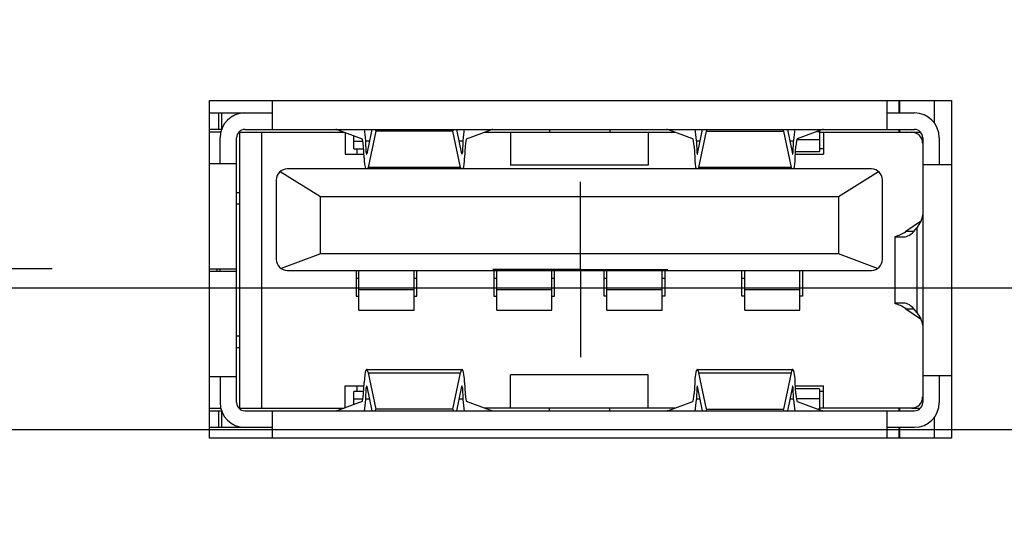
# Model space of a CAD drawing. Header units: inches. Extents: x 0 to 34, y 0 to 22.
# Tile 12 of 44: x 7.517 to 8.923, y 10.216 to 10.943. Entities that reach past the tile are written whole.
import ezdxf

# ---------------------------------------------------------------- set-up
doc = ezdxf.new("R2010")
doc.units = ezdxf.units.IN
doc.header["$LTSCALE"] = 1.87
doc.header["$MEASUREMENT"] = 0
doc.linetypes.add('CENTER', pattern=[0.6, 0.375, -0.075, 0.075, -0.075])
doc.layers.get('0').update_dxf_attribs({"linetype": 'CONTINUOUS'})
for name, color, linetype in [('02___PRT_ALL_AXES', 7, 'CONTINUOUS'), ('COSMETIC', 7, 'CONTINUOUS'), ('DEFAULT_1', 7, 'CENTER'), ('DIMENSIONS', 7, 'CONTINUOUS')]:
    doc.layers.add(name, color=color, linetype=linetype)
doc.styles.get("Standard").update_dxf_attribs({"font": 'txt', "width": 0.8})
doc.dimstyles.new('DIMSTYLE_1', dxfattribs={"dimtxt": 0.125, "dimasz": 0.18, "dimexe": 0.125, "dimexo": 0.0625, "dimgap": 0.09, "dimtad": 0, "dimtih": 1, "dimtoh": 1, "dimlfac": 0.5, "dimzin": 4, "dimdsep": 46, "dimtxsty": 'STANDARD', "dimblk": '_FILLED', "dimblk1": '_FILLED', "dimblk2": '_FILLED', "dimcen": 0.09, "dimadec": 0, "dimazin": 0, "dimtp": 0.01, "dimtm": 0.01, "dimtfac": 1, "dimtofl": 0, "dimtmove": 0, "dimatfit": 3, "dimldrblk": '_FILLED', "dimfxl": 1, "dimtolj": 1, "dimtzin": 4, "dimarcsym": 0})
doc.dimstyles.new('DIMSTYLE_2', dxfattribs={"dimtxt": 0.125, "dimasz": 0.18, "dimexe": 0.125, "dimexo": 0.0625, "dimgap": 0.09, "dimtad": 0, "dimtih": 1, "dimtoh": 1, "dimlfac": 0.5, "dimzin": 4, "dimdsep": 46, "dimtxsty": 'STANDARD', "dimblk": '_FILLED', "dimblk1": '_FILLED', "dimblk2": '_FILLED', "dimcen": 0.09, "dimadec": 0, "dimazin": 0, "dimtp": 0.001, "dimtm": 0.001, "dimtfac": 1, "dimtofl": 0, "dimtmove": 0, "dimatfit": 3, "dimldrblk": '_FILLED', "dimfxl": 1, "dimtolj": 1, "dimtzin": 4, "dimarcsym": 0})

# ---------------------------------------------------------------- blocks, each defined once
blk = doc.blocks.new('*D8')
at = {"layer": 'DIMENSIONS', "color": 6, "linetype": 'CONTINUOUS'}
for p, q in [((11.6763, 10.3723), (11.6763, 7.6856)), ((11.6763, 7.6856), (11.8236, 7.5142)), ((11.8236, 7.5142), (11.8236, 7.3015))]:
    blk.add_line(p, q, dxfattribs=at)
at = {"layer": 'DIMENSIONS', "color": 6, "linetype": 'CONTINUOUS', "insert": (11.7611, 7.239), "char_height": 0.125, "width": 1.125, "attachment_point": 3, "rotation": 90, "line_spacing_factor": 0.9}
blk.add_mtext('3.41{\\Ftxt.shx;\\W1.000000;\\H0.125000; }[86.5]', dxfattribs=at)
blk = doc.blocks.new('_FILLED')
at = {"color": 0, "linetype": 'BYBLOCK'}
blk.add_solid([(0, 0), (-1, 0.1736), (-1, -0.1736)], dxfattribs=at)
blk = doc.blocks.new('*D32')
at = {"layer": 'DIMENSIONS', "color": 6, "linetype": 'CONTINUOUS'}
blk.add_line((10.8284, 11.422), (4.0538, 11.422), dxfattribs=at)
at = {"layer": 'DIMENSIONS', "color": 6, "linetype": 'CONTINUOUS', "insert": (3.9913, 11.4845), "char_height": 0.125, "width": 1.125, "attachment_point": 3, "line_spacing_factor": 0.9}
blk.add_mtext('1.72{\\Ftxt.shx;\\W1.000000;\\H0.125000; }[43.6]', dxfattribs=at)
blk = doc.blocks.new('*D33')
at = {"layer": 'DIMENSIONS', "color": 2, "linetype": 'CONTINUOUS'}
blk.add_line((9.146, 10.358), (4.0538, 10.358), dxfattribs=at)
at = {"layer": 'DIMENSIONS', "color": 2, "linetype": 'CONTINUOUS', "insert": (3.9913, 10.4205), "char_height": 0.125, "width": 1.125, "attachment_point": 3, "line_spacing_factor": 0.9}
blk.add_mtext('1.18{\\Ftxt.shx;\\W1.000000;\\H0.125000; }[30.1]', dxfattribs=at)
blk = doc.blocks.new('*D34')
at = {"layer": 'DIMENSIONS', "color": 6, "linetype": 'CONTINUOUS'}
blk.add_line((9.3999, 11.1842), (4.0538, 11.1842), dxfattribs=at)
at = {"layer": 'DIMENSIONS', "color": 6, "linetype": 'CONTINUOUS', "insert": (3.9913, 11.2467), "char_height": 0.125, "width": 1.125, "attachment_point": 3, "line_spacing_factor": 0.9}
blk.add_mtext('1.60{\\Ftxt.shx;\\W1.000000;\\H0.125000; }[40.6]', dxfattribs=at)
blk = doc.blocks.new('*D36')
at = {"layer": 'DIMENSIONS', "color": 2, "linetype": 'CONTINUOUS'}
for p, q in [((4.1664, 12.767), (4.0538, 12.767)), ((4.2753, 12.648), (4.1664, 12.767)), ((7.879, 12.648), (4.2753, 12.648))]:
    blk.add_line(p, q, dxfattribs=at)
at = {"layer": 'DIMENSIONS', "color": 2, "linetype": 'CONTINUOUS', "insert": (3.9913, 12.8295), "char_height": 0.125, "width": 1.125, "attachment_point": 3, "line_spacing_factor": 0.9}
blk.add_mtext('2.33{\\Ftxt.shx;\\W1.000000;\\H0.125000; }[59.2]', dxfattribs=at)
blk = doc.blocks.new('*D37')
at = {"layer": 'DIMENSIONS', "color": 2, "linetype": 'CONTINUOUS'}
blk.add_line((7.879, 13.38), (4.0538, 13.38), dxfattribs=at)
at = {"layer": 'DIMENSIONS', "color": 2, "linetype": 'CONTINUOUS', "insert": (3.9913, 13.4425), "char_height": 0.125, "width": 1.125, "attachment_point": 3, "line_spacing_factor": 0.9}
blk.add_mtext('2.70{\\Ftxt.shx;\\W1.000000;\\H0.125000; }[68.5]', dxfattribs=at)
blk = doc.blocks.new('*D38')
at = {"layer": 'DIMENSIONS', "color": 6, "linetype": 'CONTINUOUS'}
blk.add_line((11.2482, 12.014), (4.0538, 12.014), dxfattribs=at)
at = {"layer": 'DIMENSIONS', "color": 6, "linetype": 'CONTINUOUS', "insert": (3.9913, 12.0765), "char_height": 0.125, "width": 1.125, "attachment_point": 3, "line_spacing_factor": 0.9}
blk.add_mtext('2.01{\\Ftxt.shx;\\W1.000000;\\H0.125000; }[51.1]', dxfattribs=at)
blk = doc.blocks.new('*D39')
at = {"layer": 'DIMENSIONS', "color": 2, "linetype": 'CONTINUOUS'}
for p, q in [((10.8479, 13.361), (10.7504, 13.1732)), ((11.4633, 13.361), (10.8479, 13.361)), ((10.7504, 13.1732), (4.0538, 13.1732))]:
    blk.add_line(p, q, dxfattribs=at)
at = {"layer": 'DIMENSIONS', "color": 2, "linetype": 'CONTINUOUS', "insert": (3.9913, 13.2357), "char_height": 0.125, "width": 1.125, "attachment_point": 3, "line_spacing_factor": 0.9}
blk.add_mtext('2.69{\\Ftxt.shx;\\W1.000000;\\H0.125000; }[68.2]', dxfattribs=at)
blk = doc.blocks.new('*D40')
at = {"layer": 'DIMENSIONS', "color": 2, "linetype": 'CONTINUOUS'}
blk.add_line((9.6377, 13.628), (4.0538, 13.628), dxfattribs=at)
at = {"layer": 'DIMENSIONS', "color": 2, "linetype": 'CONTINUOUS', "insert": (3.9913, 13.6905), "char_height": 0.125, "width": 1.125, "attachment_point": 3, "line_spacing_factor": 0.9}
blk.add_mtext('2.82{\\Ftxt.shx;\\W1.000000;\\H0.125000; }[71.6]', dxfattribs=at)
blk = doc.blocks.new('*D41')
at = {"layer": 'DIMENSIONS', "color": 2, "linetype": 'CONTINUOUS'}
blk.add_line((9.6377, 12.528), (4.0538, 12.528), dxfattribs=at)
at = {"layer": 'DIMENSIONS', "color": 2, "linetype": 'CONTINUOUS', "insert": (3.9913, 12.5905), "char_height": 0.125, "width": 1.125, "attachment_point": 3, "line_spacing_factor": 0.9}
blk.add_mtext('2.27{\\Ftxt.shx;\\W1.000000;\\H0.125000; }[57.6]', dxfattribs=at)
blk = doc.blocks.new('*D42')
at = {"layer": 'DIMENSIONS', "color": 6, "linetype": 'CONTINUOUS'}
blk.add_line((11.4886, 10.56), (4.0538, 10.56), dxfattribs=at)
at = {"layer": 'DIMENSIONS', "color": 6, "linetype": 'CONTINUOUS', "insert": (3.9913, 10.6225), "char_height": 0.125, "width": 1.125, "attachment_point": 3, "line_spacing_factor": 0.9}
blk.add_mtext('1.29{\\Ftxt.shx;\\W1.000000;\\H0.125000; }[32.6]', dxfattribs=at)
blk = doc.blocks.new('*D43')
at = {"layer": 'DIMENSIONS', "color": 2, "linetype": 'CONTINUOUS'}
blk.add_line((8.0641, 14.106), (4.0538, 14.106), dxfattribs=at)
at = {"layer": 'DIMENSIONS', "color": 2, "linetype": 'CONTINUOUS', "insert": (3.9913, 14.1685), "char_height": 0.125, "width": 1.125, "attachment_point": 3, "line_spacing_factor": 0.9}
blk.add_mtext('3.06{\\Ftxt.shx;\\W1.000000;\\H0.125000; }[77.7]', dxfattribs=at)
blk = doc.blocks.new('*D44')
at = {"layer": 'DIMENSIONS', "color": 6, "linetype": 'CONTINUOUS'}
blk.add_line((11.4359, 11.8263), (11.4359, 7.3015), dxfattribs=at)
at = {"layer": 'DIMENSIONS', "color": 6, "linetype": 'CONTINUOUS', "insert": (11.3734, 7.239), "char_height": 0.125, "width": 1.125, "attachment_point": 3, "rotation": 90, "line_spacing_factor": 0.9}
blk.add_mtext('3.29{\\Ftxt.shx;\\W1.000000;\\H0.125000; }[83.4]', dxfattribs=at)
blk = doc.blocks.new('*D47')
at = {"layer": 'DIMENSIONS', "color": 2, "linetype": 'CONTINUOUS'}
blk.add_line((11.4886, 10.56), (4.0538, 10.56), dxfattribs=at)
at = {"layer": 'DIMENSIONS', "color": 2, "linetype": 'CONTINUOUS', "insert": (3.9913, 10.6225), "char_height": 0.125, "width": 1.125, "attachment_point": 3, "line_spacing_factor": 0.9}
blk.add_mtext('1.29{\\Ftxt.shx;\\W1.000000;\\H0.125000; }[32.6]', dxfattribs=at)
blk = doc.blocks.new('*D48')
at = {"layer": 'DIMENSIONS', "color": 2, "linetype": 'CONTINUOUS'}
for p, q in [((11.6763, 10.3723), (11.6763, 7.6832)), ((11.6763, 7.6832), (11.823, 7.5193)), ((11.823, 7.5193), (11.823, 7.3015))]:
    blk.add_line(p, q, dxfattribs=at)
at = {"layer": 'DIMENSIONS', "color": 2, "linetype": 'CONTINUOUS', "insert": (11.7605, 7.239), "char_height": 0.125, "width": 1.125, "attachment_point": 3, "rotation": 90, "line_spacing_factor": 0.9}
blk.add_mtext('3.41{\\Ftxt.shx;\\W1.000000;\\H0.125000; }[86.5]', dxfattribs=at)
blk = doc.blocks.new('*D49')
at = {"layer": 'DIMENSIONS', "color": 2, "linetype": 'CONTINUOUS'}
blk.add_line((11.4359, 11.8263), (11.4359, 7.3015), dxfattribs=at)
at = {"layer": 'DIMENSIONS', "color": 2, "linetype": 'CONTINUOUS', "insert": (11.3734, 7.239), "char_height": 0.125, "width": 1.125, "attachment_point": 3, "rotation": 90, "line_spacing_factor": 0.9}
blk.add_mtext('3.29{\\Ftxt.shx;\\W1.000000;\\H0.125000; }[83.4]', dxfattribs=at)
blk = doc.blocks.new('*D50')
at = {"layer": 'DIMENSIONS', "color": 2, "linetype": 'CONTINUOUS'}
blk.add_line((9.3999, 11.1842), (4.0538, 11.1842), dxfattribs=at)
at = {"layer": 'DIMENSIONS', "color": 2, "linetype": 'CONTINUOUS', "insert": (3.9913, 11.2467), "char_height": 0.125, "width": 1.125, "attachment_point": 3, "line_spacing_factor": 0.9}
blk.add_mtext('1.60{\\Ftxt.shx;\\W1.000000;\\H0.125000; }[40.6]', dxfattribs=at)
blk = doc.blocks.new('*D51')
at = {"layer": 'DIMENSIONS', "color": 2, "linetype": 'CONTINUOUS'}
blk.add_line((10.8284, 11.422), (4.0538, 11.422), dxfattribs=at)
at = {"layer": 'DIMENSIONS', "color": 2, "linetype": 'CONTINUOUS', "insert": (3.9913, 11.4845), "char_height": 0.125, "width": 1.125, "attachment_point": 3, "line_spacing_factor": 0.9}
blk.add_mtext('1.72{\\Ftxt.shx;\\W1.000000;\\H0.125000; }[43.6]', dxfattribs=at)
blk = doc.blocks.new('*D52')
at = {"layer": 'DIMENSIONS', "color": 2, "linetype": 'CONTINUOUS'}
blk.add_line((11.2482, 12.014), (4.0538, 12.014), dxfattribs=at)
at = {"layer": 'DIMENSIONS', "color": 2, "linetype": 'CONTINUOUS', "insert": (3.9913, 12.0765), "char_height": 0.125, "width": 1.125, "attachment_point": 3, "line_spacing_factor": 0.9}
blk.add_mtext('2.01{\\Ftxt.shx;\\W1.000000;\\H0.125000; }[51.1]', dxfattribs=at)

msp = doc.modelspace()

# ---------------------------------------------------------------- linework, layer by layer
at = {"color": 7, "linetype": 'CONTINUOUS'}
for p, q in [((7.8778, 10.7868), (7.8778, 10.8279)), ((8.7557, 10.8279), (8.7557, 10.7868)), ((7.7879, 10.8104), (7.8778, 10.8104)), ((7.8009, 10.8104), (7.8009, 10.7868)), ((7.8054, 10.7878), (7.8054, 10.8104)), ((8.7557, 10.8104), (8.7951, 10.8104)), ((7.8051, 10.7868), (7.7879, 10.7868)), ((7.8038, 10.7828), (7.7879, 10.7828)), ((7.8296, 10.7828), (7.9804, 10.7828)), ((7.8305, 10.7828), (7.8305, 10.3891)), ((7.8384, 10.7868), (8.7951, 10.7868)), ((7.862, 10.7828), (7.862, 10.3891)), ((7.9712, 10.7862), (8.0059, 10.7734)), ((7.9817, 10.7823), (7.9817, 10.7513)), ((7.9939, 10.7592), (7.9939, 10.7778)), ((8.02, 10.7868), (8.0127, 10.752)), ((8.0254, 10.7844), (8.0145, 10.7324)), ((8.0254, 10.7844), (8.0252, 10.7868)), ((8.1356, 10.7844), (8.0254, 10.7844)), ((8.1358, 10.7868), (8.1356, 10.7844)), ((8.1465, 10.7324), (8.1356, 10.7844)), ((8.1484, 10.752), (8.1411, 10.7868)), ((8.1551, 10.7734), (8.1898, 10.7862)), ((8.1806, 10.7828), (8.4528, 10.7828)), ((8.2179, 10.7828), (8.2179, 10.7356)), ((8.2734, 10.7868), (8.2734, 10.7828)), ((8.36, 10.7868), (8.36, 10.7828)), ((8.4148, 10.7828), (8.4148, 10.7356)), ((8.4783, 10.7734), (8.4437, 10.7862)), ((8.4851, 10.752), (8.4924, 10.7868)), ((8.487, 10.7324), (8.4979, 10.7844)), ((8.4976, 10.7868), (8.4979, 10.7844)), ((8.4979, 10.7844), (8.608, 10.7844)), ((8.608, 10.7844), (8.6083, 10.7868)), ((8.608, 10.7844), (8.6189, 10.7324)), ((8.6135, 10.7868), (8.6208, 10.752)), ((8.6622, 10.7862), (8.6276, 10.7734)), ((8.6561, 10.7839), (8.6593, 10.7839)), ((8.6593, 10.7851), (8.6593, 10.7553)), ((8.6593, 10.7828), (8.8039, 10.7828)), ((8.6652, 10.7828), (8.6652, 10.7513)), ((7.803, 10.7383), (7.803, 10.7749)), ((7.8266, 10.397), (7.8266, 10.7749)), ((8.0072, 10.7696), (7.9939, 10.7696)), ((8.0087, 10.7463), (8.0079, 10.7628)), ((8.0118, 10.754), (8.011, 10.7705)), ((8.011, 10.7705), (8.0165, 10.7705)), ((8.1445, 10.7705), (8.15, 10.7705)), ((8.15, 10.7705), (8.1492, 10.754)), ((8.1532, 10.7628), (8.1524, 10.7463)), ((8.4803, 10.7628), (8.4811, 10.7463)), ((8.4835, 10.7705), (8.4843, 10.754)), ((8.4835, 10.7705), (8.489, 10.7705)), ((8.6169, 10.7705), (8.6224, 10.7705)), ((8.6216, 10.754), (8.6224, 10.7705)), ((8.6248, 10.7463), (8.6256, 10.7628)), ((8.6593, 10.7721), (8.6269, 10.7721)), ((8.8069, 10.7749), (8.8069, 10.397)), ((8.8305, 10.7749), (8.8305, 10.7368)), ((7.9817, 10.7513), (8.0084, 10.7513)), ((7.9939, 10.7592), (8.008, 10.7592)), ((7.9982, 10.7592), (7.9982, 10.7513)), ((8.0131, 10.754), (8.0118, 10.754)), ((8.1492, 10.754), (8.1479, 10.754)), ((8.4855, 10.754), (8.4843, 10.754)), ((8.6216, 10.754), (8.6204, 10.754)), ((8.625, 10.7513), (8.6652, 10.7513)), ((8.6252, 10.7553), (8.6593, 10.7553)), ((8.6652, 10.7592), (8.6593, 10.7592)), ((7.7879, 10.7383), (7.8266, 10.7383)), ((8.4148, 10.7356), (8.2179, 10.7356)), ((8.8069, 10.7368), (8.8479, 10.7368)), ((7.889, 10.7269), (7.9463, 10.6911)), ((8.7337, 10.7305), (7.899, 10.7305)), ((8.1465, 10.7324), (8.0145, 10.7324)), ((8.6189, 10.7324), (8.487, 10.7324)), ((8.6864, 10.6911), (8.7437, 10.7269)), ((7.8833, 10.7147), (7.8833, 10.6013)), ((8.7494, 10.6013), (8.7494, 10.7147)), ((7.8305, 10.6962), (7.8266, 10.6962)), ((7.8266, 10.6805), (7.8305, 10.6805)), ((7.9463, 10.6092), (7.9463, 10.6911)), ((7.9463, 10.6911), (8.6864, 10.6911)), ((8.6864, 10.6911), (8.6864, 10.6092)), ((8.8037, 10.6553), (8.7829, 10.641)), ((8.7939, 10.641), (8.7829, 10.641)), ((8.7963, 10.6434), (8.7987, 10.6464)), ((8.7987, 10.6464), (8.7987, 10.5255)), ((8.7675, 10.6334), (8.7675, 10.6341)), ((8.7675, 10.5387), (8.7675, 10.6333)), ((8.7687, 10.6332), (8.7795, 10.6332)), ((7.9463, 10.6092), (7.8903, 10.5882)), ((8.6864, 10.6092), (7.9463, 10.6092)), ((8.7424, 10.5882), (8.6864, 10.6092)), ((7.8266, 10.5875), (7.7879, 10.5875)), ((7.7879, 10.5844), (7.8266, 10.5844)), ((7.799, 10.5844), (7.799, 10.5875)), ((7.803, 10.5844), (7.803, 10.5875)), ((7.803, 10.5846), (7.8266, 10.5846)), ((7.899, 10.5856), (8.7337, 10.5856)), ((7.9974, 10.5856), (7.9974, 10.5486)), ((8.0014, 10.529), (8.0014, 10.5856)), ((8.0801, 10.529), (8.0801, 10.5856)), ((8.0841, 10.5486), (8.0841, 10.5856)), ((8.1943, 10.5856), (8.1943, 10.5486)), ((8.1982, 10.529), (8.1982, 10.5856)), ((8.277, 10.529), (8.277, 10.5856)), ((8.2809, 10.5486), (8.2809, 10.5856)), ((8.3518, 10.5486), (8.3518, 10.5856)), ((8.3557, 10.529), (8.3557, 10.5856)), ((8.4345, 10.529), (8.4345, 10.5856)), ((8.4384, 10.5856), (8.4384, 10.5486)), ((8.5486, 10.5486), (8.5486, 10.5856)), ((8.5526, 10.529), (8.5526, 10.5856)), ((8.6313, 10.529), (8.6313, 10.5856)), ((8.6352, 10.5856), (8.6352, 10.5486)), ((8.0014, 10.574), (7.9974, 10.574)), ((8.0841, 10.574), (8.0801, 10.574)), ((8.1982, 10.574), (8.1943, 10.574)), ((8.2809, 10.574), (8.277, 10.574)), ((8.3557, 10.574), (8.3518, 10.574)), ((8.4384, 10.574), (8.4345, 10.574)), ((8.5526, 10.574), (8.5486, 10.574)), ((8.0801, 10.5579), (8.0014, 10.5579)), ((8.277, 10.5579), (8.1982, 10.5579)), ((8.4345, 10.5579), (8.3557, 10.5579)), ((8.6313, 10.5579), (8.5526, 10.5579)), ((7.9974, 10.5486), (8.0014, 10.5486)), ((8.0801, 10.5486), (8.0841, 10.5486)), ((8.1943, 10.5486), (8.1982, 10.5486)), ((8.277, 10.5486), (8.2809, 10.5486)), ((8.3557, 10.5486), (8.3518, 10.5486)), ((8.4384, 10.5486), (8.4345, 10.5486)), ((8.5526, 10.5486), (8.5486, 10.5486)), ((8.6352, 10.5486), (8.6313, 10.5486)), ((8.7675, 10.5379), (8.7675, 10.5385)), ((8.7795, 10.5387), (8.7687, 10.5387)), ((8.0014, 10.529), (8.0801, 10.529)), ((8.1982, 10.529), (8.277, 10.529)), ((8.3557, 10.529), (8.4345, 10.529)), ((8.5526, 10.529), (8.6313, 10.529)), ((8.7829, 10.5309), (8.8037, 10.5166)), ((8.7829, 10.5309), (8.7939, 10.5309)), ((8.7987, 10.5255), (8.7963, 10.5285)), ((7.8305, 10.4915), (7.8266, 10.4915)), ((7.8266, 10.4757), (7.8305, 10.4757)), ((8.0124, 10.4442), (8.1487, 10.4442)), ((8.0145, 10.4395), (8.0254, 10.3876)), ((8.0145, 10.4395), (8.1465, 10.4395)), ((8.1356, 10.3876), (8.1465, 10.4395)), ((8.4848, 10.4442), (8.6211, 10.4442)), ((8.4979, 10.3876), (8.487, 10.4395)), ((8.487, 10.4395), (8.6189, 10.4395)), ((8.6189, 10.4395), (8.608, 10.3876)), ((7.8266, 10.4336), (7.7879, 10.4336)), ((7.803, 10.4336), (7.803, 10.397)), ((8.0079, 10.4092), (8.0087, 10.4256)), ((8.1524, 10.4256), (8.1532, 10.4092)), ((8.2179, 10.3891), (8.2179, 10.4364)), ((8.4148, 10.4364), (8.2179, 10.4364)), ((8.4148, 10.3891), (8.4148, 10.4364)), ((8.4811, 10.4256), (8.4803, 10.4092)), ((8.6256, 10.4092), (8.6248, 10.4256)), ((8.8479, 10.4352), (8.8069, 10.4352)), ((8.8305, 10.4352), (8.8305, 10.397)), ((7.9817, 10.3896), (7.9817, 10.4206)), ((7.9817, 10.4206), (8.0084, 10.4206)), ((7.9939, 10.3941), (7.9939, 10.4127)), ((8.008, 10.4127), (7.9939, 10.4127)), ((7.9982, 10.4206), (7.9982, 10.4127)), ((8.011, 10.4015), (8.0118, 10.418)), ((8.0118, 10.418), (8.0131, 10.418)), ((8.0127, 10.4199), (8.02, 10.3852)), ((8.1411, 10.3852), (8.1484, 10.4199)), ((8.1479, 10.418), (8.1492, 10.418)), ((8.1492, 10.418), (8.15, 10.4015)), ((8.4843, 10.418), (8.4835, 10.4015)), ((8.4843, 10.418), (8.4855, 10.418)), ((8.4924, 10.3852), (8.4851, 10.4199)), ((8.6208, 10.4199), (8.6135, 10.3852)), ((8.6204, 10.418), (8.6216, 10.418)), ((8.6224, 10.4015), (8.6216, 10.418)), ((8.625, 10.4206), (8.6652, 10.4206)), ((8.6593, 10.4167), (8.6252, 10.4167)), ((8.6593, 10.4167), (8.6593, 10.3868)), ((8.6652, 10.4127), (8.6593, 10.4127)), ((8.6652, 10.3891), (8.6652, 10.4206)), ((8.0059, 10.3986), (7.9712, 10.3857)), ((7.9939, 10.4024), (8.0072, 10.4024)), ((8.0165, 10.4015), (8.011, 10.4015)), ((8.15, 10.4015), (8.1445, 10.4015)), ((8.1898, 10.3857), (8.1551, 10.3986)), ((8.4437, 10.3857), (8.4783, 10.3986)), ((8.489, 10.4015), (8.4835, 10.4015)), ((8.6224, 10.4015), (8.6169, 10.4015)), ((8.6262, 10.4028), (8.6593, 10.4028)), ((8.6276, 10.3986), (8.6622, 10.3857)), ((7.7879, 10.3891), (7.8038, 10.3891)), ((7.7879, 10.3852), (7.8051, 10.3852)), ((7.8009, 10.3852), (7.8009, 10.3616)), ((7.8054, 10.3616), (7.8054, 10.3841)), ((7.8296, 10.3891), (7.9804, 10.3891)), ((7.8384, 10.3852), (8.7951, 10.3852)), ((7.8778, 10.3459), (7.8778, 10.3852)), ((8.0252, 10.3852), (8.0254, 10.3876)), ((8.1356, 10.3876), (8.0254, 10.3876)), ((8.1356, 10.3876), (8.1358, 10.3852)), ((8.4528, 10.3891), (8.1806, 10.3891)), ((8.2734, 10.3852), (8.2734, 10.3891)), ((8.36, 10.3852), (8.36, 10.3891)), ((8.4979, 10.3876), (8.4976, 10.3852)), ((8.4979, 10.3876), (8.608, 10.3876)), ((8.6083, 10.3852), (8.608, 10.3876)), ((8.6593, 10.3875), (8.6575, 10.3875)), ((8.7911, 10.3891), (8.6593, 10.3891)), ((8.7557, 10.3852), (8.7557, 10.3459)), ((8.7911, 10.3891), (8.8039, 10.3891)), ((7.7879, 10.3616), (7.8778, 10.3616)), ((8.7557, 10.3616), (8.7951, 10.3616))]:
    msp.add_line(p, q, dxfattribs=at)
for centre, radius, start, end in [((7.8384, 10.7749), 0.0354, 90, 180), ((8.7951, 10.7749), 0.0354, 0, 90), ((7.8384, 10.7749), 0.0118, 90, 180), ((8.7911, 10.7671), 0.0157, 0, 90), ((8.7951, 10.7749), 0.0118, 0, 90), ((7.899, 10.7147), 0.0157, 90, 180), ((8.7337, 10.7147), 0.0157, 0, 90), ((7.899, 10.6013), 0.0157, 180, 270), ((8.7337, 10.6013), 0.0157, 270, 360), ((7.8384, 10.397), 0.0354, 180, 270), ((7.8384, 10.397), 0.0118, 180, 270), ((8.7911, 10.4049), 0.0157, 270, 360), ((8.7951, 10.397), 0.0354, 270, 360), ((8.7951, 10.397), 0.0118, 270, 360)]:
    msp.add_arc(centre, radius, start, end, dxfattribs=at)
for centre, major_axis, ratio, start_param, end_param in [((7.9683, 10.3931), (0, 0.3937), 0.141378, -0.05236, 0), ((8.0058, 10.7576), (0, 0.0394), 0.141378, -1.239184, -0.733099), ((8.1553, 10.7576), (0, 0.0394), 0.141378, 0.733098, 1.239184), ((8.1927, 10.3931), (0, 0.3937), 0.141378, 0, 0.05236), ((8.4408, 10.3931), (0, 0.3937), 0.141378, -0.05236, 0), ((8.4782, 10.7576), (0, 0.0394), 0.141378, -1.239184, -0.733099), ((8.6277, 10.7576), (0, 0.0394), 0.141378, 0.733099, 1.239184), ((8.6652, 10.3931), (0, 0.3937), 0.141378, 0, 0.05236), ((8.0058, 10.7576), (0, 0.0157), 0.141378, -1.239184, -0.05236), ((8.1553, 10.7576), (0, 0.0157), 0.141378, 0.05236, 1.239184), ((8.4782, 10.7576), (0, 0.0157), 0.141378, -1.239184, -0.05236), ((8.6277, 10.7576), (0, 0.0157), 0.141378, 0.05236, 1.239184), ((8.0124, 10.7553), (0, 0.00394), 0.141378, -4.380776, -2.548181), ((8.1487, 10.7553), (0, 0.00394), 0.141378, 2.548181, 4.380776), ((8.4848, 10.7553), (0, 0.00394), 0.141378, -4.380776, -2.548181), ((8.6211, 10.7553), (0, 0.00394), 0.141378, 2.548181, 4.380776), ((8.0124, 10.7553), (0, 0.0276), 0.141378, -4.380776, -3.592619), ((8.1487, 10.7553), (0, 0.0276), 0.141378, -2.690566, -1.902409), ((8.4848, 10.7553), (0, 0.0276), 0.141378, -4.380776, -3.592619), ((8.6211, 10.7553), (0, 0.0276), 0.141378, -2.690566, -1.902409), ((8.0124, 10.7553), (0, 0.0276), 0.141378, -2.690566, -2.548181), ((8.1487, 10.7553), (0, 0.0276), 0.141378, -3.735005, -3.592619), ((8.4848, 10.7553), (0, 0.0276), 0.141378, -2.690566, -2.548181), ((8.6211, 10.7553), (0, 0.0276), 0.141378, -3.735005, -3.592619), ((8.3345, 10.6667), (0.4724, 0), 0.23206, -0.186487, -0.018516), ((8.7282, 10.6598), (0.0787, 0), 0.202398, -0.286051, -0.247527), ((8.7599, 11.0269), (0, 0.3937), 0.294118, -3.076101, -2.941893), ((8.7795, 11.0269), (0, 0.3937), 0.188679, -3.141593, -2.913569), ((8.7687, 11.0269), (0, 0.3937), 0.188679, -3.157038, -3.141593), ((8.7687, 10.145), (0, 0.3937), 0.188679, 0, 0.015445), ((8.7599, 10.145), (0, 0.3937), 0.294118, -0.1997, -0.065491), ((8.7795, 10.145), (0, 0.3937), 0.188679, -0.228024, 0), ((8.3345, 10.5052), (0.4724, 0), 0.23206, 0.018516, 0.186487), ((8.7282, 10.5121), (0.0787, 0), 0.202398, 0.247527, 0.286051), ((8.0124, 10.4167), (0, 0.0276), 0.141378, -0.593412, 1.239184), ((8.1487, 10.4167), (0, 0.0276), 0.141378, 5.044002, 6.876597), ((8.4848, 10.4167), (0, 0.0276), 0.141378, -0.593412, 1.239184), ((8.6211, 10.4167), (0, 0.0276), 0.141378, 5.044002, 6.876597), ((8.0124, 10.4167), (0, 0.00394), 0.141378, 5.689773, 7.522369), ((8.1487, 10.4167), (0, 0.00394), 0.141378, -1.239184, 0.593412), ((8.4848, 10.4167), (0, 0.00394), 0.141378, 5.689773, 7.522369), ((8.6211, 10.4167), (0, 0.00394), 0.141378, -1.239184, 0.593412), ((8.0058, 10.4143), (0, 0.0157), 0.141378, -3.089233, -1.902409), ((8.0058, 10.4143), (0, 0.0394), 0.141378, -2.408494, -1.902409), ((8.1553, 10.4143), (0, 0.0394), 0.141378, -4.380776, -3.874691), ((8.1553, 10.4143), (0, 0.0157), 0.141378, -4.380776, -3.193953), ((8.4782, 10.4143), (0, 0.0157), 0.141378, -3.089233, -1.902409), ((8.4782, 10.4143), (0, 0.0394), 0.141378, -2.408493, -1.902409), ((8.6277, 10.4143), (0, 0.0394), 0.141378, -4.380776, -3.874692), ((8.6277, 10.4143), (0, 0.0157), 0.141378, -4.380776, -3.193953), ((7.9683, 10.7789), (0, 0.3937), 0.141378, -3.141593, -3.089233), ((8.1927, 10.7789), (0, 0.3937), 0.141378, -3.193953, -3.141593), ((8.4408, 10.7789), (0, 0.3937), 0.141378, -3.141593, -3.089233), ((8.6652, 10.7789), (0, 0.3937), 0.141378, -3.193953, -3.141593)]:
    msp.add_ellipse(centre, major_axis=major_axis, ratio=ratio, start_param=start_param, end_param=end_param, dxfattribs=at)
at = {"layer": '02___PRT_ALL_AXES', "color": 3, "linetype": 'CONTINUOUS'}
for p, q in [((7.7879, 10.3459), (7.7879, 10.8279)), ((7.7879, 10.8279), (8.8479, 10.8279)), ((8.8479, 10.8279), (8.8479, 10.3459)), ((8.8479, 10.3459), (7.7879, 10.3459))]:
    msp.add_line(p, q, dxfattribs=at)
at = {"layer": '02___PRT_ALL_AXES', "color": 7, "linetype": 'CONTINUOUS'}
for p, q in [((8.7739, 10.8279), (8.7739, 10.8104)), ((8.7739, 10.7868), (8.7739, 10.7828)), ((8.7739, 10.3891), (8.7739, 10.3852)), ((8.7739, 10.3616), (8.7739, 10.3459))]:
    msp.add_line(p, q, dxfattribs=at)
at = {"layer": '02___PRT_ALL_AXES', "color": 7, "linetype": 'CENTER'}
msp.add_line((7.288, 10.588), (7.563, 10.588), dxfattribs=at)
at = {"layer": 'COSMETIC', "color": 4, "linetype": 'CONTINUOUS'}
for p, q in [((8.7731, 10.8104), (8.7731, 10.8279)), ((8.7739, 10.8104), (8.7739, 10.8279)), ((8.8239, 10.7955), (8.8239, 10.8279)), ((8.7731, 10.7828), (8.7731, 10.7868)), ((8.7739, 10.7828), (8.7739, 10.7868)), ((8.7731, 10.3852), (8.7731, 10.3891)), ((8.7739, 10.3852), (8.7739, 10.3891)), ((8.8239, 10.3459), (8.8239, 10.3765)), ((8.7731, 10.3459), (8.7731, 10.3616)), ((8.7739, 10.3459), (8.7739, 10.3616))]:
    msp.add_line(p, q, dxfattribs=at)
at = {"layer": 'DEFAULT_1', "color": 7, "linetype": 'CENTER'}
for q in [(8.3179, 10.712), (8.1928, 10.5869), (8.3179, 10.4619), (8.4429, 10.5869)]:
    msp.add_line((8.3179, 10.5869), q, dxfattribs=at)

# ---------------------------------------------------------------- dimensions: what is measured, and where the dimension line sits
at = {"layer": 'DIMENSIONS', "color": 2, "linetype": 'CONTINUOUS'}
for feature_location, offset, dtype, origin, dimstyle, picture, middle in [((8.0641, 14.106), (-4.0103, 0), 0, (8.1266, 7.9897), 'DIMSTYLE_1', '*D43', (3.4288, 14.106)), ((9.6377, 13.628), (-5.5838, 0), 0, (9.7002, 7.9897), 'DIMSTYLE_1', '*D40', (3.4288, 13.628)), ((7.879, 13.38), (-3.8252, 0), 0, (7.9415, 7.9897), 'DIMSTYLE_1', '*D37', (3.4288, 13.38)), ((11.4633, 13.361), (-7.4095, -0.1877), 0, (11.5258, 7.9897), 'DIMSTYLE_1', '*D39', (3.4288, 13.1732)), ((7.879, 12.648), (-3.8252, 0.1191), 0, (7.9415, 7.9897), 'DIMSTYLE_1', '*D36', (3.4288, 12.767)), ((9.6377, 12.528), (-5.5838, 0), 0, (9.7002, 7.9897), 'DIMSTYLE_1', '*D41', (3.4288, 12.528)), ((11.2482, 12.014), (-7.1943, 0), 0, (11.3107, 7.9897), 'DIMSTYLE_2', '*D52', (3.4288, 12.014)), ((11.4359, 11.8263), (0, -4.5248), 1, (4.8653, 11.8888), 'DIMSTYLE_2', '*D49', (11.4359, 6.6765)), ((10.8284, 11.422), (-6.7745, 0), 0, (10.8909, 7.9897), 'DIMSTYLE_2', '*D51', (3.4288, 11.422)), ((9.3999, 11.1842), (-5.3461, 0), 0, (9.4624, 7.9897), 'DIMSTYLE_2', '*D50', (3.4288, 11.1842)), ((11.4886, 10.56), (-7.4347, 0), 0, (11.5511, 7.9897), 'DIMSTYLE_2', '*D47', (3.4288, 10.56)), ((9.146, 10.358), (-5.0922, 0), 0, (9.2085, 7.9897), 'DIMSTYLE_1', '*D33', (3.4288, 10.358)), ((11.6763, 10.3723), (0.1467, -3.0708), 0, (4.8653, 10.4348), 'DIMSTYLE_2', '*D48', (11.823, 6.6765))]:
    dim = msp.add_ordinate_dim(feature_location=feature_location, offset=offset, dtype=dtype, origin=origin, dimstyle=dimstyle, override={"dimtad": 1, "dimtih": 0, "dimtoh": 0}, dxfattribs=at)
    dim.commit()
    dim.dimension.update_dxf_attribs({"geometry": picture, "text_midpoint": middle})
at = {"layer": 'DIMENSIONS', "color": 6, "linetype": 'CONTINUOUS'}
for feature_location, offset, dtype, origin, picture, middle in [((11.2482, 12.014), (-7.1943, 0), 0, (11.3107, 7.9897), '*D38', (3.4288, 12.014)), ((11.4359, 11.8263), (0, -4.5248), 1, (4.8653, 11.8888), '*D44', (11.4359, 6.6765)), ((10.8284, 11.422), (-6.7745, 0), 0, (10.8909, 7.9897), '*D32', (3.4288, 11.422)), ((9.3999, 11.1842), (-5.3461, 0), 0, (9.4624, 7.9897), '*D34', (3.4288, 11.1842)), ((11.4886, 10.56), (-7.4347, 0), 0, (11.5511, 7.9897), '*D42', (3.4288, 10.56)), ((11.6763, 10.3723), (0.1474, -3.0708), 0, (4.8653, 10.4348), '*D8', (11.8236, 6.6765))]:
    dim = msp.add_ordinate_dim(feature_location=feature_location, offset=offset, dtype=dtype, origin=origin, dimstyle='DIMSTYLE_1', override={"dimtad": 1, "dimtih": 0, "dimtoh": 0}, dxfattribs=at)
    dim.commit()
    dim.dimension.update_dxf_attribs({"geometry": picture, "text_midpoint": middle})

doc.saveas('drawing.dxf')
